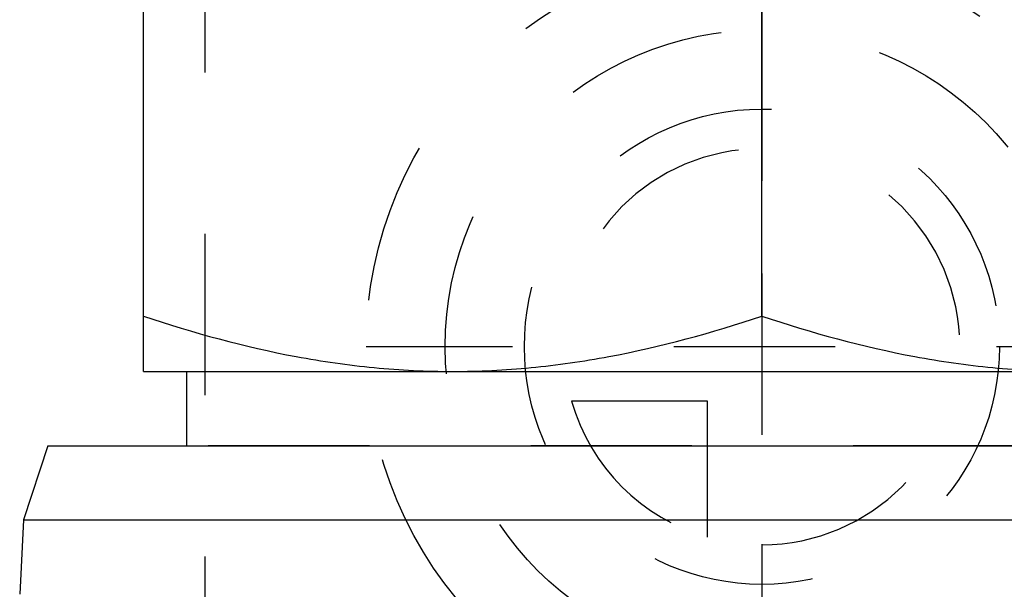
# Model space of a CAD drawing. Header units: millimetres. Extents: x 450 to 550, y 433 to 568.
# Tile 4 of 7: x 470 to 510, y 527 to 550. Entities that reach past the tile are written whole.
import ezdxf

# ---------------------------------------------------------------- set-up
doc = ezdxf.new("R2010")
doc.units = ezdxf.units.MM
doc.header["$LTSCALE"] = 65.185185
doc.linetypes.add('CENTER', pattern=[0.6, 0.375, -0.075, 0.075, -0.075])
doc.linetypes.add('HIDDEN', pattern=[0.2, 0.1, -0.1])
for name, color, linetype in [('ACHSEN_S', 7, 'CONTINUOUS'), ('FASEN', 7, 'CONTINUOUS'), ('KONST.EL_MIT_GEO', 7, 'CONTINUOUS'), ('KURVEN', 7, 'CONTINUOUS')]:
    doc.layers.add(name, color=color, linetype=linetype)

msp = doc.modelspace()

# ---------------------------------------------------------------- linework, layer by layer
at = {"layer": 'ACHSEN_S', "color": 2, "linetype": 'CENTER'}
msp.add_line((500, 567.639), (500, 433), dxfattribs=at)
at = {"layer": 'FASEN', "color": 7, "linetype": 'Continuous'}
for p, q in [((471.131, 532.5), (470.157, 529.504)), ((471.131, 532.5), (528.869, 532.5)), ((470.157, 529.504), (470, 526.5)), ((470.157, 529.504), (529.843, 529.504))]:
    msp.add_line(p, q, dxfattribs=at)
at = {"layer": 'KONST.EL_MIT_GEO', "color": 7, "linetype": 'Continuous'}
for p, q in [((475, 535.5), (475, 562)), ((500, 537.733), (500, 559.767)), ((475, 535.5), (525, 535.5)), ((476.75, 532.5), (476.75, 535.5))]:
    msp.add_line(p, q, dxfattribs=at)
at = {"layer": 'KONST.EL_MIT_GEO', "color": 8, "linetype": 'HIDDEN'}
for p, q in [((477.5, 521.5), (477.5, 551.5)), ((523.25, 532.5), (476.75, 532.5))]:
    msp.add_line(p, q, dxfattribs=at)
at = {"layer": 'KONST.EL_MIT_GEO', "color": 7, "linetype": 'Continuous'}
for points, knots in [([(475, 537.733), (477.022, 537.059), (480.113, 536.212), (484.323, 535.604), (486.442, 535.5), (487.5, 535.5)], [0, 0, 0, 0, 0.501603, 0.751076, 1, 1, 1, 1]), ([(487.5, 535.5), (488.558, 535.5), (490.677, 535.604), (494.887, 536.212), (497.978, 537.059), (500, 537.733)], [0, 0, 0, 0, 0.248924, 0.498397, 1, 1, 1, 1]), ([(500, 537.733), (502.022, 537.059), (505.113, 536.212), (509.323, 535.604), (511.442, 535.5), (512.5, 535.5)], [0, 0, 0, 0, 0.501603, 0.751076, 1, 1, 1, 1])]:
    msp.add_open_spline(points, degree=3, knots=knots, dxfattribs=at)
at = {"layer": 'KURVEN', "color": 8, "linetype": 'HIDDEN'}
for p, q in [((500, 552.5), (500, 520.5)), ((516, 536.5), (484, 536.5)), ((497.8, 534.3), (492.308, 534.3)), ((497.8, 528.808), (497.8, 534.3))]:
    msp.add_line(p, q, dxfattribs=at)
for radius in [16, 12.8, 9.6]:
    msp.add_circle((500, 536.5), radius, dxfattribs=at)
for start, end in [(270, 180), (195.962, 254.038)]:
    msp.add_arc((500, 536.5), 8, start, end, dxfattribs=at)

doc.saveas('drawing.dxf')
